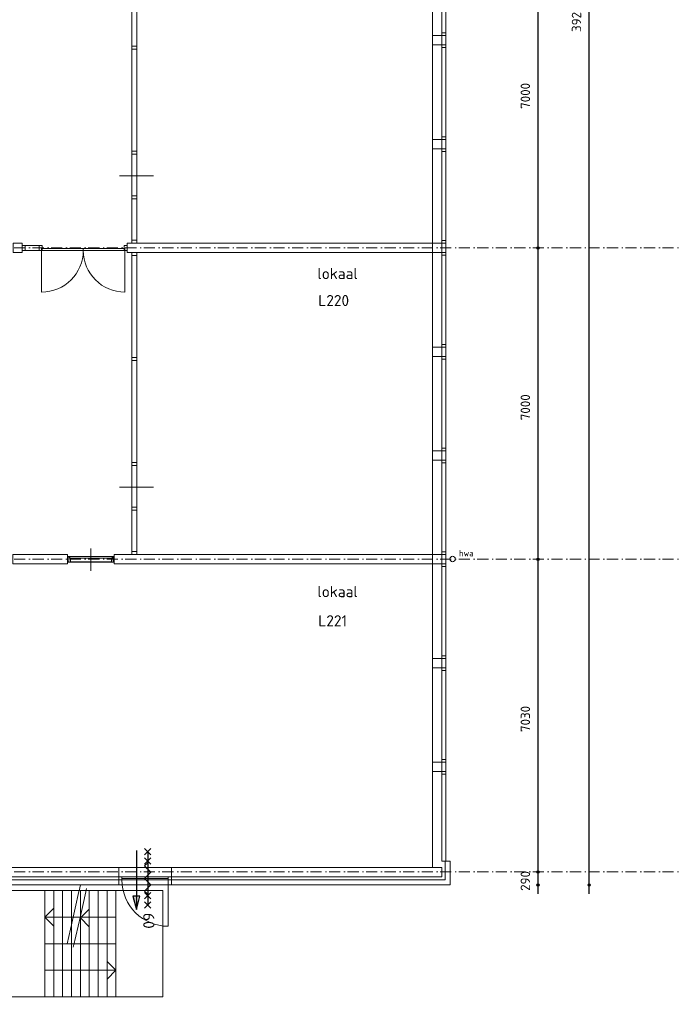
# Model space of a CAD drawing. Header units: millimetres. Extents: x -137512 to 20061, y -42753 to 41926.
# Tile 23 of 29: x -35956 to -21098, y -34721 to -12586. Entities that reach past the tile are written whole.
import ezdxf

# ---------------------------------------------------------------- set-up
doc = ezdxf.new("R2010")
doc.units = ezdxf.units.MM
doc.header["$LTSCALE"] = 100
doc.header["$PDMODE"] = 1
doc.header["$PDSIZE"] = -2
doc.linetypes.add('STYLE_06', pattern=[0.416656, 0.25, -0.083313, 0.027771, -0.055573])
doc.layers.add('AL65_BEVEILIGING', color=1, linetype='Continuous')
doc.layers.add('TXT25', color=2, linetype='Continuous')
doc.layers.add('Dimension', color=7, linetype='Continuous', lineweight=5)
doc.layers.add('None', color=7, linetype='Continuous', lineweight=5)
doc.styles.add('03_100', font='isocpeur.ttf')
doc.styles.add('Tekton Plus Regular', font='isocpeur.ttf')
doc.dimstyles.new('bob', dxfattribs={"dimtxt": 211.459961, "dimasz": 50.074463, "dimexe": 199.999999, "dimexo": 500.000001, "dimgap": 0.5, "dimtad": 1, "dimdec": 0, "dimzin": 15, "dimtxsty": 'Tekton Plus Regular', "dimblk": 'DOT', "dimcen": 0, "dimdle": 2, "dimse1": 1, "dimse2": 1, "dimadec": 0, "dimazin": 0, "dimtfac": 0.8, "dimtdec": 0, "dimtix": 1, "dimtmove": 0, "dimatfit": 0, "dimldrblk": 'DOT', "dimfxl": 1, "dimfrac": 2, "dimtolj": 1, "dimtzin": 15, "dimarcsym": 0})

# ---------------------------------------------------------------- blocks, each defined once
blk = doc.blocks.new('Group-21')
at = {"color": 8, "linetype": 'Continuous', "lineweight": 5}
blk.add_wipeout([(46195.8, -26429), (45195, -26429), (45195, -26299), (46195.8, -26299)], dxfattribs=at).dxf.layer = 'None'
at = {"layer": 'None', "color": 8, "linetype": 'Continuous', "lineweight": 5}
blk.add_lwpolyline([(46195.8, -26429), (45195, -26429), (45195, -26299), (46195.8, -26299)], close=True, dxfattribs=at)
at = {"color": 8, "linetype": 'Continuous', "lineweight": 5}
blk.add_wipeout([(46169.2, -26338), (45221.6, -26338), (45221.6, -26299), (46169.2, -26299)], dxfattribs=at).dxf.layer = 'None'
at = {"layer": 'None', "color": 8, "linetype": 'Continuous', "lineweight": 5}
blk.add_lwpolyline([(46169.2, -26338), (45221.6, -26338), (45221.6, -26299), (46169.2, -26299)], close=True, dxfattribs=at)
at = {"color": 8, "linetype": 'Continuous', "lineweight": 5}
blk.add_wipeout([(46157.6, -26424), (45233.2, -26424), (45233.2, -26338), (46157.6, -26338)], dxfattribs=at).dxf.layer = 'None'
at = {"layer": 'None', "color": 8, "linetype": 'Continuous', "lineweight": 5}
for p, q in [((45195, -26414), (45195, -26314)), ((45692.5, -26125.5), (45692.5, -26625.5)), ((46195.8, -26414), (46195.8, -26314))]:
    blk.add_line(p, q, dxfattribs=at)
for points in [[(45175.4, -26314), (45175.4, -26299), (45215.8, -26299), (45215.8, -26338), (45233.2, -26338), (45233.2, -26429), (45175.4, -26429), (45175.4, -26414)], [(46215.4, -26314), (46215.4, -26299), (46175, -26299), (46175, -26338), (46157.6, -26338), (46157.6, -26429), (46215.4, -26429), (46215.4, -26414)]]:
    blk.add_lwpolyline(points, dxfattribs=at)
blk.add_lwpolyline([(46157.6, -26424), (45233.2, -26424), (45233.2, -26338), (46157.6, -26338)], close=True, dxfattribs=at)
blk = doc.blocks.new('Group-27')
at = {"color": 8, "linetype": 'Continuous', "lineweight": 5}
blk.add_wipeout([(46611.6, -19469.2), (46725.6, -19469.2), (46725.6, -26259), (46611.6, -26259)], dxfattribs=at).dxf.layer = 'None'
at = {"layer": 'None', "color": 8, "linetype": 'Continuous', "lineweight": 5}
blk.add_lwpolyline([(46611.6, -19469.2), (46725.6, -19469.2), (46725.6, -26259), (46611.6, -26259)], close=True, dxfattribs=at)
at = {"color": 8, "linetype": 'Continuous', "lineweight": 5}
for points in [[(46611.6, -19469.2), (46725.6, -19469.2), (46725.6, -19536.2), (46611.6, -19536.2)], [(46611.6, -21830.6), (46725.6, -21830.6), (46725.6, -21897.6), (46611.6, -21897.6)], [(46611.6, -24192), (46725.6, -24192), (46725.6, -24259), (46611.6, -24259)], [(46611.6, -25192), (46725.6, -25192), (46725.6, -25259), (46611.6, -25259)], [(46611.6, -26192), (46725.6, -26192), (46725.6, -26259), (46611.6, -26259)]]:
    blk.add_wipeout(points, dxfattribs=at).dxf.layer = 'None'
at = {"layer": 'None', "color": 8, "linetype": 'Continuous', "lineweight": 5}
for points in [[(46611.6, -19469.2), (46725.6, -19469.2), (46725.6, -19536.2), (46611.6, -19536.2)], [(46611.6, -21830.6), (46725.6, -21830.6), (46725.6, -21897.6), (46611.6, -21897.6)], [(46611.6, -24192), (46725.6, -24192), (46725.6, -24259), (46611.6, -24259)], [(46611.6, -25192), (46725.6, -25192), (46725.6, -25259), (46611.6, -25259)], [(46611.6, -26192), (46725.6, -26192), (46725.6, -26259), (46611.6, -26259)]]:
    blk.add_lwpolyline(points, close=True, dxfattribs=at)
blk = doc.blocks.new('Group-28')
at = {"color": 8, "linetype": 'Continuous', "lineweight": 5}
blk.add_wipeout([(46611.6, -12469.2), (46725.6, -12469.2), (46725.6, -19259), (46611.6, -19259)], dxfattribs=at).dxf.layer = 'None'
at = {"layer": 'None', "color": 8, "linetype": 'Continuous', "lineweight": 5}
blk.add_lwpolyline([(46611.6, -12469.2), (46725.6, -12469.2), (46725.6, -19259), (46611.6, -19259)], close=True, dxfattribs=at)
at = {"color": 8, "linetype": 'Continuous', "lineweight": 5}
for points in [[(46611.6, -12469.2), (46725.6, -12469.2), (46725.6, -12536.2), (46611.6, -12536.2)], [(46611.6, -14830.6), (46725.6, -14830.6), (46725.6, -14897.6), (46611.6, -14897.6)], [(46611.6, -17192), (46725.6, -17192), (46725.6, -17259), (46611.6, -17259)], [(46611.6, -18192), (46725.6, -18192), (46725.6, -18259), (46611.6, -18259)], [(46611.6, -19192), (46725.6, -19192), (46725.6, -19259), (46611.6, -19259)]]:
    blk.add_wipeout(points, dxfattribs=at).dxf.layer = 'None'
at = {"layer": 'None', "color": 8, "linetype": 'Continuous', "lineweight": 5}
for points in [[(46611.6, -12469.2), (46725.6, -12469.2), (46725.6, -12536.2), (46611.6, -12536.2)], [(46611.6, -14830.6), (46725.6, -14830.6), (46725.6, -14897.6), (46611.6, -14897.6)], [(46611.6, -17192), (46725.6, -17192), (46725.6, -17259), (46611.6, -17259)], [(46611.6, -18192), (46725.6, -18192), (46725.6, -18259), (46611.6, -18259)], [(46611.6, -19192), (46725.6, -19192), (46725.6, -19259), (46611.6, -19259)]]:
    blk.add_lwpolyline(points, close=True, dxfattribs=at)
blk = doc.blocks.new('Group-35')
at = {"color": 8, "linetype": 'Continuous', "lineweight": 5}
blk.add_wipeout([(53870, -26317), (53886, -26360), (53867, -26402), (53824, -26418), (53783, -26399), (53766, -26356), (53785, -26314), (53828, -26298)], dxfattribs=at).dxf.layer = 'None'
at = {"layer": 'None', "color": 8, "linetype": 'Continuous', "lineweight": 5}
blk.add_circle((53826, -26358), 60, dxfattribs=at)
at = {"layer": 'None', "color": 8, "insert": (53970, -26157), "char_height": 280.66, "attachment_point": 1, "line_spacing_factor": 0.976858, "style": 'Tekton Plus Regular'}
blk.add_mtext('{\\H0.5024x;\\lhwa}', dxfattribs=at)
blk = doc.blocks.new('Group-38')
at = {"layer": 'None', "color": 8, "linetype": 'Continuous', "lineweight": 5}
for points in [[(43606.3, -33811.7), (44656.3, -33811.7), (44656.3, -36201.7), (43606.3, -36201.7)], [(44656.3, -33811.7), (46256.3, -33811.7), (46256.3, -35006.7), (44656.3, -35006.7)], [(46256.3, -33811.7), (47306.3, -33811.7), (47306.3, -36201.7), (46256.3, -36201.7)], [(44656.3, -35006.7), (46256.3, -35006.7), (46256.3, -36201.7), (44656.3, -36201.7)]]:
    blk.add_lwpolyline(points, close=True, dxfattribs=at)
at = {"color": 8, "linetype": 'Continuous', "lineweight": 5}
blk.add_wipeout([(46056.3, -33811.7), (46256.3, -33811.7), (46256.3, -35006.7), (46056.3, -35006.7)], dxfattribs=at).dxf.layer = 'None'
at = {"layer": 'None', "color": 8, "linetype": 'Continuous', "lineweight": 5}
blk.add_lwpolyline([(46056.3, -33811.7), (46256.3, -33811.7), (46256.3, -35006.7), (46056.3, -35006.7)], close=True, dxfattribs=at)
at = {"color": 8, "linetype": 'Continuous', "lineweight": 5}
blk.add_wipeout([(46056.3, -35006.7), (46256.3, -35006.7), (46256.3, -36201.7), (46056.3, -36201.7)], dxfattribs=at).dxf.layer = 'None'
at = {"layer": 'None', "color": 8, "linetype": 'Continuous', "lineweight": 5}
blk.add_lwpolyline([(46056.3, -35006.7), (46256.3, -35006.7), (46256.3, -36201.7), (46056.3, -36201.7)], close=True, dxfattribs=at)
at = {"color": 8, "linetype": 'Continuous', "lineweight": 5}
blk.add_wipeout([(45856.3, -33811.7), (46056.3, -33811.7), (46056.3, -35006.7), (45856.3, -35006.7)], dxfattribs=at).dxf.layer = 'None'
at = {"layer": 'None', "color": 8, "linetype": 'Continuous', "lineweight": 5}
blk.add_lwpolyline([(45856.3, -33811.7), (46056.3, -33811.7), (46056.3, -35006.7), (45856.3, -35006.7)], close=True, dxfattribs=at)
at = {"color": 8, "linetype": 'Continuous', "lineweight": 5}
blk.add_wipeout([(45856.3, -35006.7), (46056.3, -35006.7), (46056.3, -36201.7), (45856.3, -36201.7)], dxfattribs=at).dxf.layer = 'None'
at = {"layer": 'None', "color": 8, "linetype": 'Continuous', "lineweight": 5}
for q in [(46056.3, -35404.2), (46056.3, -35804.2)]:
    blk.add_line((46256.3, -35604.2), q, dxfattribs=at)
blk.add_lwpolyline([(45856.3, -35006.7), (46056.3, -35006.7), (46056.3, -36201.7), (45856.3, -36201.7)], close=True, dxfattribs=at)
at = {"color": 8, "linetype": 'Continuous', "lineweight": 5}
blk.add_wipeout([(45656.3, -33811.7), (45856.3, -33811.7), (45856.3, -35006.7), (45656.3, -35006.7)], dxfattribs=at).dxf.layer = 'None'
at = {"layer": 'None', "color": 8, "linetype": 'Continuous', "lineweight": 5}
blk.add_lwpolyline([(45656.3, -33811.7), (45856.3, -33811.7), (45856.3, -35006.7), (45656.3, -35006.7)], close=True, dxfattribs=at)
at = {"color": 8, "linetype": 'Continuous', "lineweight": 5}
blk.add_wipeout([(45656.3, -35006.7), (45856.3, -35006.7), (45856.3, -36201.7), (45656.3, -36201.7)], dxfattribs=at).dxf.layer = 'None'
at = {"layer": 'None', "color": 8, "linetype": 'Continuous', "lineweight": 5}
blk.add_lwpolyline([(45656.3, -35006.7), (45856.3, -35006.7), (45856.3, -36201.7), (45656.3, -36201.7)], close=True, dxfattribs=at)
at = {"color": 8, "linetype": 'Continuous', "lineweight": 5}
blk.add_wipeout([(45456.3, -33811.7), (45656.3, -33811.7), (45656.3, -35006.7), (45456.3, -35006.7)], dxfattribs=at).dxf.layer = 'None'
at = {"layer": 'None', "color": 8, "linetype": 'Continuous', "lineweight": 5}
blk.add_lwpolyline([(45456.3, -33811.7), (45656.3, -33811.7), (45656.3, -35006.7), (45456.3, -35006.7)], close=True, dxfattribs=at)
at = {"color": 8, "linetype": 'Continuous', "lineweight": 5}
blk.add_wipeout([(45456.3, -35006.7), (45656.3, -35006.7), (45656.3, -36201.7), (45456.3, -36201.7)], dxfattribs=at).dxf.layer = 'None'
at = {"layer": 'None', "color": 8, "linetype": 'Continuous', "lineweight": 5}
blk.add_lwpolyline([(45456.3, -35006.7), (45656.3, -35006.7), (45656.3, -36201.7), (45456.3, -36201.7)], close=True, dxfattribs=at)
at = {"color": 8, "linetype": 'Continuous', "lineweight": 5}
blk.add_wipeout([(45256.3, -33811.7), (45456.3, -33811.7), (45456.3, -35006.7), (45256.3, -35006.7)], dxfattribs=at).dxf.layer = 'None'
at = {"layer": 'None', "color": 8, "linetype": 'Continuous', "lineweight": 5}
for q in [(45656.3, -34226.7), (45656.3, -34626.7)]:
    blk.add_line((45456.3, -34426.7), q, dxfattribs=at)
blk.add_lwpolyline([(45256.3, -33811.7), (45456.3, -33811.7), (45456.3, -35006.7), (45256.3, -35006.7)], close=True, dxfattribs=at)
at = {"color": 8, "linetype": 'Continuous', "lineweight": 5}
blk.add_wipeout([(45256.3, -35006.7), (45456.3, -35006.7), (45456.3, -36201.7), (45256.3, -36201.7)], dxfattribs=at).dxf.layer = 'None'
at = {"layer": 'None', "color": 8, "linetype": 'Continuous', "lineweight": 5}
blk.add_lwpolyline([(45256.3, -35006.7), (45456.3, -35006.7), (45456.3, -36201.7), (45256.3, -36201.7)], close=True, dxfattribs=at)
at = {"color": 8, "linetype": 'Continuous', "lineweight": 5}
blk.add_wipeout([(45056.3, -33811.7), (45256.3, -33811.7), (45256.3, -35006.7), (45056.3, -35006.7)], dxfattribs=at).dxf.layer = 'None'
at = {"layer": 'None', "color": 8, "linetype": 'Continuous', "lineweight": 5}
blk.add_lwpolyline([(45056.3, -33811.7), (45256.3, -33811.7), (45256.3, -35006.7), (45056.3, -35006.7)], close=True, dxfattribs=at)
at = {"color": 8, "linetype": 'Continuous', "lineweight": 5}
blk.add_wipeout([(45056.3, -35006.7), (45256.3, -35006.7), (45256.3, -36201.7), (45056.3, -36201.7)], dxfattribs=at).dxf.layer = 'None'
at = {"layer": 'None', "color": 8, "linetype": 'Continuous', "lineweight": 5}
blk.add_line((45296.4, -35087.6), (45596.4, -33764.9), dxfattribs=at)
blk.add_lwpolyline([(45056.3, -35006.7), (45256.3, -35006.7), (45256.3, -36201.7), (45056.3, -36201.7)], close=True, dxfattribs=at)
at = {"color": 8, "linetype": 'Continuous', "lineweight": 5}
blk.add_wipeout([(44856.3, -33811.7), (45056.3, -33811.7), (45056.3, -35006.7), (44856.3, -35006.7)], dxfattribs=at).dxf.layer = 'None'
at = {"layer": 'None', "color": 8, "linetype": 'Continuous', "lineweight": 5}
blk.add_lwpolyline([(44856.3, -33811.7), (45056.3, -33811.7), (45056.3, -35006.7), (44856.3, -35006.7)], close=True, dxfattribs=at)
at = {"color": 8, "linetype": 'Continuous', "lineweight": 5}
blk.add_wipeout([(44856.3, -35006.7), (45056.3, -35006.7), (45056.3, -36201.7), (44856.3, -36201.7)], dxfattribs=at).dxf.layer = 'None'
at = {"layer": 'None', "color": 8, "linetype": 'Continuous', "lineweight": 5}
blk.add_line((45156.3, -35006.7), (45456.3, -33684), dxfattribs=at)
blk.add_lwpolyline([(44856.3, -35006.7), (45056.3, -35006.7), (45056.3, -36201.7), (44856.3, -36201.7)], close=True, dxfattribs=at)
at = {"color": 8, "linetype": 'Continuous', "lineweight": 5}
blk.add_wipeout([(44656.3, -33811.7), (44856.3, -33811.7), (44856.3, -35006.7), (44656.3, -35006.7)], dxfattribs=at).dxf.layer = 'None'
at = {"layer": 'None', "color": 8, "linetype": 'Continuous', "lineweight": 5}
for p, q in [((44656.3, -34409.2), (44856.3, -34209.2)), ((46256.3, -34409.2), (44656.3, -34409.2)), ((44656.3, -34409.2), (44856.3, -34609.2))]:
    blk.add_line(p, q, dxfattribs=at)
blk.add_lwpolyline([(44656.3, -33811.7), (44856.3, -33811.7), (44856.3, -35006.7), (44656.3, -35006.7)], close=True, dxfattribs=at)
at = {"color": 8, "linetype": 'Continuous', "lineweight": 5}
blk.add_wipeout([(44656.3, -35006.7), (44856.3, -35006.7), (44856.3, -36201.7), (44656.3, -36201.7)], dxfattribs=at).dxf.layer = 'None'
at = {"layer": 'None', "color": 8, "linetype": 'Continuous', "lineweight": 5}
blk.add_line((44656.3, -35604.2), (46256.3, -35604.2), dxfattribs=at)
blk.add_lwpolyline([(44656.3, -35006.7), (44856.3, -35006.7), (44856.3, -36201.7), (44656.3, -36201.7)], close=True, dxfattribs=at)
blk = doc.blocks.new('*D93')
at = {"layer": 'Dimension', "linetype": 'Continuous', "lineweight": -2}
h = blk.add_hatch(color=0, dxfattribs=at)
edge = h.paths.add_edge_path()
edge.add_arc((-24298, -31746), 25, 0, 360, ccw=False)
h = blk.add_hatch(color=0, dxfattribs=at)
edge = h.paths.add_edge_path()
edge.add_arc((-24298, -32036), 25, 0, 360, ccw=False)
at = {"layer": 'Defpoints', "color": 0, "lineweight": 0}
for p in [(-26278, -31746), (-26278, -32036), (-24298, -32036)]:
    blk.add_point(p, dxfattribs=at)
at = {"layer": 'Dimension', "color": 0, "linetype": 'Continuous', "lineweight": -2}
for p, q in [((-24298, -31746), (-24298, -31546)), ((-24298, -32036), (-24298, -31746)), ((-24298, -32236), (-24298, -32036))]:
    blk.add_line(p, q, dxfattribs=at)
for centre in [(-24298, -31746), (-24298, -32036)]:
    blk.add_circle(centre, 25, dxfattribs=at)
at = {"layer": 'Dimension', "color": 0, "insert": (-24689, -32170), "char_height": 211.5, "attachment_point": 1, "rotation": 90, "line_spacing_factor": 0.976858, "style": 'Tekton Plus Regular'}
blk.add_mtext('290', dxfattribs=at)
blk = doc.blocks.new('_DOT')
at = {"color": 0, "linetype": 'ByBlock', "lineweight": -2}
blk.add_line((-0.5, 0), (-1, 0), dxfattribs=at)
at = {"color": 0, "linetype": 'ByBlock', "lineweight": -2, "const_width": 0.5}
blk.add_lwpolyline([(-0.25, 0, 1), (0.25, 0, 1)], format="xyb", close=True, dxfattribs=at)
blk = doc.blocks.new('*D94')
at = {"layer": 'Dimension', "linetype": 'Continuous', "lineweight": -2}
h = blk.add_hatch(color=0, dxfattribs=at)
edge = h.paths.add_edge_path()
edge.add_arc((-24298, -24716), 25, 0, 360, ccw=False)
h = blk.add_hatch(color=0, dxfattribs=at)
edge = h.paths.add_edge_path()
edge.add_arc((-24298, -31746), 25, 0, 360, ccw=False)
at = {"layer": 'Defpoints', "color": 0, "lineweight": 0}
for p in [(-24398, -24716), (-26278, -31746), (-24298, -31746)]:
    blk.add_point(p, dxfattribs=at)
at = {"layer": 'Dimension', "color": 0, "linetype": 'Continuous', "lineweight": -2}
for p, q in [((-24298, -24716), (-24298, -24516)), ((-24298, -31746), (-24298, -24716)), ((-24298, -31946), (-24298, -31746))]:
    blk.add_line(p, q, dxfattribs=at)
for centre in [(-24298, -24716), (-24298, -31746)]:
    blk.add_circle(centre, 25, dxfattribs=at)
at = {"layer": 'Dimension', "color": 0, "insert": (-24689, -28599), "char_height": 211.5, "attachment_point": 1, "rotation": 90, "line_spacing_factor": 0.976858, "style": 'Tekton Plus Regular'}
blk.add_mtext('7030', dxfattribs=at)
blk = doc.blocks.new('*D95')
at = {"layer": 'Dimension', "linetype": 'Continuous', "lineweight": -2}
h = blk.add_hatch(color=0, dxfattribs=at)
edge = h.paths.add_edge_path()
edge.add_arc((-24298, -17716), 25, 0, 360, ccw=False)
h = blk.add_hatch(color=0, dxfattribs=at)
edge = h.paths.add_edge_path()
edge.add_arc((-24298, -24716), 25, 0, 360, ccw=False)
at = {"layer": 'Defpoints', "color": 0, "lineweight": 0}
for p in [(-24398, -17716), (-24398, -24716), (-24298, -24716)]:
    blk.add_point(p, dxfattribs=at)
at = {"layer": 'Dimension', "color": 0, "linetype": 'Continuous', "lineweight": -2}
for p, q in [((-24298, -17716), (-24298, -17516)), ((-24298, -24716), (-24298, -17716)), ((-24298, -24916), (-24298, -24716))]:
    blk.add_line(p, q, dxfattribs=at)
for centre in [(-24298, -17716), (-24298, -24716)]:
    blk.add_circle(centre, 25, dxfattribs=at)
at = {"layer": 'Dimension', "color": 0, "insert": (-24689, -21590), "char_height": 211.5, "attachment_point": 1, "rotation": 90, "line_spacing_factor": 0.976858, "style": 'Tekton Plus Regular'}
blk.add_mtext('7000', dxfattribs=at)
blk = doc.blocks.new('*D96')
at = {"layer": 'Dimension', "linetype": 'Continuous', "lineweight": -2}
h = blk.add_hatch(color=0, dxfattribs=at)
edge = h.paths.add_edge_path()
edge.add_arc((-24298, -10716), 25, 0, 360, ccw=False)
h = blk.add_hatch(color=0, dxfattribs=at)
edge = h.paths.add_edge_path()
edge.add_arc((-24298, -17716), 25, 0, 360, ccw=False)
at = {"layer": 'Defpoints', "color": 0, "lineweight": 0}
for p in [(-24298, -10716), (-24398, -17716), (-24298, -17716)]:
    blk.add_point(p, dxfattribs=at)
at = {"layer": 'Dimension', "color": 0, "linetype": 'Continuous', "lineweight": -2}
for p, q in [((-24298, -10716), (-24298, -10516)), ((-24298, -17716), (-24298, -10716)), ((-24298, -17916), (-24298, -17716))]:
    blk.add_line(p, q, dxfattribs=at)
for centre in [(-24298, -10716), (-24298, -17716)]:
    blk.add_circle(centre, 25, dxfattribs=at)
at = {"layer": 'Dimension', "color": 0, "insert": (-24689, -14590), "char_height": 211.5, "attachment_point": 1, "rotation": 90, "line_spacing_factor": 0.976858, "style": 'Tekton Plus Regular'}
blk.add_mtext('7000', dxfattribs=at)
blk = doc.blocks.new('*D100')
at = {"layer": 'Dimension', "linetype": 'Continuous', "lineweight": -2}
h = blk.add_hatch(color=0, dxfattribs=at)
edge = h.paths.add_edge_path()
edge.add_arc((-23148, 7219), 25, 0, 360, ccw=False)
h = blk.add_hatch(color=0, dxfattribs=at)
edge = h.paths.add_edge_path()
edge.add_arc((-23148, -32036), 25, 0, 360, ccw=False)
at = {"layer": 'Defpoints', "color": 0, "lineweight": 0}
for p in [(-24298, 7219), (-24298, -32036), (-23148, -32036)]:
    blk.add_point(p, dxfattribs=at)
at = {"layer": 'Dimension', "color": 0, "linetype": 'Continuous', "lineweight": -2}
for p, q in [((-23148, 7219), (-23148, 7419)), ((-23148, -32036), (-23148, 7219)), ((-23148, -32236), (-23148, -32036))]:
    blk.add_line(p, q, dxfattribs=at)
for centre in [(-23148, 7219), (-23148, -32036)]:
    blk.add_circle(centre, 25, dxfattribs=at)
at = {"layer": 'Dimension', "color": 0, "insert": (-23539, -12862), "char_height": 211.5, "attachment_point": 1, "rotation": 90, "line_spacing_factor": 0.976858, "style": 'Tekton Plus Regular'}
blk.add_mtext('39255', dxfattribs=at)
blk = doc.blocks.new('*D172')
at = {"layer": 'Dimension', "linetype": 'Continuous', "lineweight": -2}
h = blk.add_hatch(color=0, dxfattribs=at)
edge = h.paths.add_edge_path()
edge.add_arc((-38198, -34696), 25, 0, 360, ccw=False)
h = blk.add_hatch(color=0, dxfattribs=at)
edge = h.paths.add_edge_path()
edge.add_arc((-36498, -34696), 25, 0, 360, ccw=False)
at = {"layer": 'Defpoints', "color": 0, "lineweight": 0}
for p in [(-38198, -32736), (-36498, -32736), (-36498, -34696)]:
    blk.add_point(p, dxfattribs=at)
at = {"layer": 'Dimension', "color": 0, "linetype": 'Continuous', "lineweight": -2}
for p, q in [((-38198, -34696), (-37998, -34696)), ((-36498, -34696), (-38198, -34696)), ((-36698, -34696), (-36498, -34696))]:
    blk.add_line(p, q, dxfattribs=at)
for centre in [(-38198, -34696), (-36498, -34696)]:
    blk.add_circle(centre, 25, dxfattribs=at)
at = {"layer": 'Dimension', "color": 0, "insert": (-37777, -34208), "char_height": 281.9, "attachment_point": 1, "line_spacing_factor": 0.976858, "style": 'Tekton Plus Regular'}
blk.add_mtext('1700', dxfattribs=at)
blk = doc.blocks.new('60min br.w.')
at = {"layer": 'AL65_BEVEILIGING'}
for p, q in [((-671, 71), (-529, -71)), ((-671, -71), (-529, 71)), ((-600, 0), (600, 0)), ((-461, 71), (-319, -71)), ((-461, -71), (-319, 71)), ((319, -71), (461, 71)), ((319, 71), (461, -71)), ((529, -71), (671, 71)), ((529, 71), (671, -71))]:
    blk.add_line(p, q, dxfattribs=at)
blk.add_lwpolyline([(-351, 0), (-280, -71), (-139, 71), (3, -71), (144, 71), (286, -71), (356, 0)], dxfattribs=at)
at = {"layer": 'AL65_BEVEILIGING', "style": '03_100'}
blk.add_text('60', height=250, dxfattribs=at).set_placement((777, -104))

msp = doc.modelspace()

# ---------------------------------------------------------------- linework, layer by layer
at = {"layer": 'None', "color": 140, "linetype": 'Continuous', "lineweight": 15}
for p, q in [((-35836.2, -17658.8), (-35515.2, -17658.6)), ((-35836.2, -17772.8), (-35515.2, -17772.6)), ((-35465.2, -17772.6), (-35465.2, -18711.1))]:
    msp.add_line(p, q, dxfattribs=at)
for points in [[(-36103.3, -17610.8), (-35903.2, -17610.8), (-35903.2, -17820.8), (-36103.3, -17820.8)], [(-35836.2, -17772.8), (-35903.2, -17772.8), (-35903.2, -17658.8), (-35836.2, -17658.8)], [(-35448.2, -17772.6), (-35515.2, -17772.6), (-35515.2, -17658.6), (-35448.2, -17658.6)], [(-34526.7, -17772.6), (-35465.2, -17772.6), (-35465.2, -17732.6), (-34526.7, -17732.6)]]:
    msp.add_lwpolyline(points, close=True, dxfattribs=at)
msp.add_arc((-35465.2, -17772.6), 938.5, 270, 0, dxfattribs=at)

# ---------------------------------------------------------------- dimensions: what is measured, and where the dimension line sits
at = {"layer": 'Dimension', "color": 8, "linetype": 'Continuous', "lineweight": 5}
for base, p1, p2, picture, middle in [((-23147.7, -32035.6), (-24297.7, 7219.4), (-24297.7, -32035.6), '*D100', (-23147.7, -12408.1)), ((-24297.7, -17715.6), (-24297.7, -10715.6), (-24397.7, -17715.6), '*D96', (-24297.7, -14215.6)), ((-24297.7, -24715.6), (-24397.7, -17715.6), (-24397.7, -24715.6), '*D95', (-24297.7, -21215.6))]:
    dim = msp.add_linear_dim(base=base, p1=p1, p2=p2, angle=90, dimstyle='bob', override={"dimgap": 100, "dimpost": '<>', "dimtxsty": 'Tekton Plus Regular', "dimtmove": 2}, dxfattribs=at)
    dim.commit()
    dim.dimension.update_dxf_attribs({"geometry": picture, "text_midpoint": middle})

# ---------------------------------------------------------------- wipeouts: each hides what was drawn before it
at = {"color": 8, "linetype": 'Continuous', "lineweight": 5}
for points in [[(-26667.7, -12944.2), (-26457.7, -12944.2), (-26457.7, -13154.2), (-26667.7, -13154.2)], [(-26667.7, -15277.5), (-26457.7, -15277.5), (-26457.7, -15487.5), (-26667.7, -15487.5)], [(-26667.7, -17610.8), (-26457.7, -17610.8), (-26457.7, -17820.8), (-26667.7, -17820.8)], [(-26667.7, -19944.1), (-26457.7, -19944.1), (-26457.7, -20154.1), (-26667.7, -20154.1)], [(-26667.7, -22277.4), (-26457.7, -22277.4), (-26457.7, -22487.4), (-26667.7, -22487.4)], [(-36107.7, -24820.7), (-34877.7, -24820.7), (-34877.7, -24610.7), (-36107.7, -24610.7)], [(-26667.7, -26944), (-26457.7, -26944), (-26457.7, -27154), (-26667.7, -27154)], [(-26667.7, -29277.3), (-26457.7, -29277.3), (-26457.7, -29487.3), (-26667.7, -29487.3)], [(-26387.7, -31500.7), (-26277.7, -31500.7), (-26277.7, -31618.3), (-26277.7, -31925.7), (-26277.7, -32035.7), (-26387.7, -32035.7), (-26477.7, -32035.7), (-27053.6, -32035.7), (-36297.7, -32035.7), (-36387.7, -32035.7), (-36397.7, -32035.7), (-36497.7, -32035.7), (-36497.7, -31925.7), (-36497.7, -31618.3), (-36497.7, -31500.7), (-36387.7, -31500.7), (-36387.7, -31925.7), (-36297.7, -31925.7), (-35947.7, -31925.7), (-27053.6, -31925.7), (-26477.7, -31925.7), (-26387.7, -31925.7), (-26387.7, -31618.3)]]:
    msp.add_wipeout(points, dxfattribs=at).dxf.layer = 'None'
at = {"color": 1, "linetype": 'Continuous', "lineweight": 35}
for points in [[(-29260.1, -18620.2), (-28000.7, -18620.2), (-28000.7, -18086.8), (-29260.1, -18086.8)], [(-29260.1, -25770.2), (-28000.7, -25770.2), (-28000.7, -25236.8), (-29260.1, -25236.8)]]:
    msp.add_wipeout(points, dxfattribs=at).dxf.layer = 'None'
at = {"color": 43, "linetype": 'Continuous', "lineweight": 9}
msp.add_wipeout([(-35807, -22929.2), (-33695.5, -22929.2), (-33695.5, -22587.3), (-35807, -22587.3)], dxfattribs=at).dxf.layer = 'None'
at = {"color": 92, "linetype": 'Continuous', "lineweight": 25}
msp.add_wipeout([(-29239.9, -26358), (-28469.3, -26358), (-28469.3, -25905.7), (-29239.9, -25905.7)], dxfattribs=at).dxf.layer = 'None'

# ---------------------------------------------------------------- next in the draw order: linework, layer by layer
at = {"layer": 'None', "color": 8, "linetype": 'Continuous', "lineweight": 5}
for points in [[(-26667.7, -12944.2), (-26457.7, -12944.2), (-26457.7, -13154.2), (-26667.7, -13154.2)], [(-26667.7, -15277.5), (-26457.7, -15277.5), (-26457.7, -15487.5), (-26667.7, -15487.5)], [(-26667.7, -17610.8), (-26457.7, -17610.8), (-26457.7, -17820.8), (-26667.7, -17820.8)], [(-26667.7, -19944.1), (-26457.7, -19944.1), (-26457.7, -20154.1), (-26667.7, -20154.1)], [(-26667.7, -22277.4), (-26457.7, -22277.4), (-26457.7, -22487.4), (-26667.7, -22487.4)], [(-36107.7, -24820.7), (-34877.7, -24820.7), (-34877.7, -24610.7), (-36107.7, -24610.7)], [(-26667.7, -26944), (-26457.7, -26944), (-26457.7, -27154), (-26667.7, -27154)], [(-26667.7, -29277.3), (-26457.7, -29277.3), (-26457.7, -29487.3), (-26667.7, -29487.3)], [(-26387.7, -31500.7), (-26277.7, -31500.7), (-26277.7, -31618.3), (-26277.7, -31925.7), (-26277.7, -32035.7), (-26387.7, -32035.7), (-26477.7, -32035.7), (-27053.6, -32035.7), (-36297.7, -32035.7), (-36387.7, -32035.7), (-36397.7, -32035.7), (-36497.7, -32035.7), (-36497.7, -31925.7), (-36497.7, -31618.3), (-36497.7, -31500.7), (-36387.7, -31500.7), (-36387.7, -31925.7), (-36297.7, -31925.7), (-35947.7, -31925.7), (-27053.6, -31925.7), (-26477.7, -31925.7), (-26387.7, -31925.7), (-26387.7, -31618.3)]]:
    msp.add_lwpolyline(points, close=True, dxfattribs=at)

# ---------------------------------------------------------------- next in the draw order: texts
at = {"layer": 'TXT25', "char_height": 250, "attachment_point": 1, "line_spacing_factor": 0.976858, "style": '03_100'}
for s, insert in [('lokaal ', (-29260.1, -18167.8)), ('lokaal ', (-29260.1, -25317.8)), ('L221', (-29239.9, -25974.4))]:
    msp.add_mtext(s, dxfattribs=dict(at, insert=insert))

# ---------------------------------------------------------------- next in the draw order: wipeouts: each hides what was drawn before it
at = {"color": 92, "linetype": 'Continuous', "lineweight": 25}
msp.add_wipeout([(-29239.9, -19158), (-28335.3, -19158), (-28335.3, -18705.7), (-29239.9, -18705.7)], dxfattribs=at).dxf.layer = 'None'

# ---------------------------------------------------------------- next in the draw order: block references
at = {"layer": 'None', "color": 7}
for name in ['Group-21', 'Group-38']:
    msp.add_blockref(name, (-80046.3, 1648.3), dxfattribs=at)

# ---------------------------------------------------------------- next in the draw order: texts
at = {"layer": 'TXT25', "insert": (-29239.9, -18774.4), "char_height": 250, "attachment_point": 1, "line_spacing_factor": 0.976858, "style": '03_100'}
msp.add_mtext('L220', dxfattribs=at)

# ---------------------------------------------------------------- next in the draw order: wipeouts: each hides what was drawn before it
at = {"color": 8, "linetype": 'Continuous', "lineweight": 5}
msp.add_wipeout([(-26457.7, -31645.7), (-26669, -31645.7), (-36106.4, -31645.7), (-36317.7, -31645.7), (-36317.7, -31855.7), (-36106.4, -31855.7), (-26669, -31855.7), (-26457.7, -31855.7)], dxfattribs=at).dxf.layer = 'None'

# ---------------------------------------------------------------- next in the draw order: hatches: boundary and pattern name
at = {"layer": 'AL65_BEVEILIGING'}
msp.add_hatch(color=256, dxfattribs=at).paths.add_polyline_path([(-33332.2, -32287.7), (-33412.5, -32287.7), (-33332.2, -32587.6)])

# ---------------------------------------------------------------- next in the draw order: linework, layer by layer
msp.add_line((-33332.2, -31263.8), (-33332.2, -32587.6), dxfattribs=at)
msp.add_lwpolyline([(-33332.2, -32587.6), (-33251.8, -32287.7), (-33412.5, -32287.7), (-33332.2, -32587.6)], dxfattribs=at)
at = {"layer": 'None', "color": 8, "linetype": 'STYLE_06', "lineweight": 5, "ltscale": 10}
msp.add_line((-36497.7, -31745.6), (-21097.7, -31745.6), dxfattribs=at)
at = {"layer": 'None', "color": 8, "linetype": 'Continuous', "lineweight": 5}
msp.add_lwpolyline([(-26457.7, -31645.7), (-26669, -31645.7), (-36106.4, -31645.7), (-36317.7, -31645.7), (-36317.7, -31855.7), (-36106.4, -31855.7), (-26669, -31855.7), (-26457.7, -31855.7)], close=True, dxfattribs=at)
at = {"layer": 'None', "color": 43, "linetype": 'Continuous', "lineweight": 9}
msp.add_lwpolyline([(-32545.1, -31645.7), (-33725.1, -31645.7), (-33725.1, -32035.7), (-32545.1, -32035.7)], close=True, dxfattribs=at)

# ---------------------------------------------------------------- next in the draw order: block references
at = {"layer": 'AL65_BEVEILIGING', "rotation": 270}
msp.add_blockref('60min br.w.', (-33074.1, -31890.7), dxfattribs=at)

# ---------------------------------------------------------------- next in the draw order: dimensions: what is measured, and where the dimension line sits
at = {"layer": 'Dimension', "color": 8, "linetype": 'Continuous', "lineweight": 5}
dim = msp.add_linear_dim(base=(-36497.7, -34695.6), p1=(-38197.7, -32735.7), p2=(-36497.7, -32735.7), dimstyle='bob', override={"dimtxt": 281.924414, "dimgap": 100, "dimpost": '<>', "dimtxsty": 'Tekton Plus Regular', "dimtmove": 2}, dxfattribs=at)
dim.commit()
dim.dimension.update_dxf_attribs({"geometry": '*D172', "text_midpoint": (-35647.7, -34695.6)})

# ---------------------------------------------------------------- next in the draw order: wipeouts: each hides what was drawn before it
at = {"color": 8, "linetype": 'Continuous', "lineweight": 5}
msp.add_wipeout([(-33606.9, -24820.7), (-26667.7, -24820.7), (-26667.7, -24610.7), (-32486.7, -24610.7), (-33606.9, -24610.7), (-33830.9, -24610.7), (-33830.9, -24820.7), (-33811.4, -24820.7)], dxfattribs=at).dxf.layer = 'None'

# ---------------------------------------------------------------- next in the draw order: linework, layer by layer
at = {"layer": 'None', "color": 8, "linetype": 'Continuous', "lineweight": 5}
msp.add_lwpolyline([(-33606.9, -24820.7), (-26667.7, -24820.7), (-26667.7, -24610.7), (-32486.7, -24610.7), (-33606.9, -24610.7), (-33830.9, -24610.7), (-33830.9, -24820.7), (-33811.4, -24820.7)], close=True, dxfattribs=at)

# ---------------------------------------------------------------- next in the draw order: wipeouts: each hides what was drawn before it
at = {"color": 43, "linetype": 'Continuous', "lineweight": 9}
for points in [[(-33725.1, -31855.7), (-33655.1, -31855.7), (-33655.1, -31925.7), (-33725.1, -31925.7)], [(-32615.1, -31855.7), (-32545.1, -31855.7), (-32545.1, -31925.7), (-32615.1, -31925.7)]]:
    msp.add_wipeout(points, dxfattribs=at).dxf.layer = 'None'

# ---------------------------------------------------------------- next in the draw order: linework, layer by layer
at = {"layer": 'None', "color": 43, "linetype": 'Continuous', "lineweight": 9}
msp.add_line((-33655.1, -31890.7), (-32615.1, -31890.7), dxfattribs=at)
at = {"layer": 'None', "linetype": 'Continuous', "lineweight": 0}
msp.add_line((-32615.1, -31925.7), (-32615.1, -32965.7), dxfattribs=at)
at = {"layer": 'None', "color": 43, "linetype": 'Continuous', "lineweight": 9}
for points in [[(-33725.1, -31855.7), (-33655.1, -31855.7), (-33655.1, -31925.7), (-33725.1, -31925.7)], [(-32615.1, -31855.7), (-32545.1, -31855.7), (-32545.1, -31925.7), (-32615.1, -31925.7)]]:
    msp.add_lwpolyline(points, close=True, dxfattribs=at)
at = {"layer": 'None', "linetype": 'Continuous', "lineweight": 0}
msp.add_arc((-32615.1, -31925.7), 1040, 180, 270, dxfattribs=at)

# ---------------------------------------------------------------- next in the draw order: wipeouts: each hides what was drawn before it
at = {"color": 8, "linetype": 'Continuous', "lineweight": 5}
msp.add_wipeout([(-26667.7, -24610.7), (-26457.7, -24610.7), (-26457.7, -24820.7), (-26667.7, -24820.7)], dxfattribs=at).dxf.layer = 'None'

# ---------------------------------------------------------------- next in the draw order: linework, layer by layer
at = {"layer": 'None', "color": 8, "linetype": 'Continuous', "lineweight": 5}
msp.add_line((-26667.7, -3787.4), (-26667.7, -31645.7), dxfattribs=at)
msp.add_lwpolyline([(-26667.7, -24610.7), (-26457.7, -24610.7), (-26457.7, -24820.7), (-26667.7, -24820.7)], close=True, dxfattribs=at)

# ---------------------------------------------------------------- next in the draw order: wipeouts: each hides what was drawn before it
at = {"color": 8, "linetype": 'Continuous', "lineweight": 5}
for points in [[(-26457.7, -3787.4), (-26367.7, -3787.4), (-26367.7, -31499), (-26457.7, -31499)], [(-26667.7, -17610.8), (-33538.2, -17610.8), (-33538.2, -17820.8), (-26667.7, -17820.8)]]:
    msp.add_wipeout(points, dxfattribs=at).dxf.layer = 'None'

# ---------------------------------------------------------------- next in the draw order: linework, layer by layer
at = {"layer": 'None', "color": 140, "linetype": 'Continuous', "lineweight": 15}
msp.add_line((-33588.2, -17772.6), (-33588.2, -18711.1), dxfattribs=at)
at = {"layer": 'None', "color": 8, "linetype": 'Continuous', "lineweight": 5}
for points in [[(-26457.7, -3787.4), (-26367.7, -3787.4), (-26367.7, -31499), (-26457.7, -31499)], [(-26667.7, -17610.8), (-33538.2, -17610.8), (-33538.2, -17820.8), (-26667.7, -17820.8)]]:
    msp.add_lwpolyline(points, close=True, dxfattribs=at)
at = {"layer": 'None', "color": 140, "linetype": 'Continuous', "lineweight": 15}
msp.add_lwpolyline([(-34526.7, -17732.6), (-34526.7, -17772.6), (-33588.2, -17772.6), (-33588.2, -17732.6)], close=True, dxfattribs=at)
msp.add_arc((-33588.2, -17772.6), 938.5, 180, 270, dxfattribs=at)

# ---------------------------------------------------------------- next in the draw order: dimensions: what is measured, and where the dimension line sits
at = {"layer": 'Dimension', "color": 8, "linetype": 'Continuous', "lineweight": 5}
dim = msp.add_linear_dim(base=(-24297.7, -32035.6), p1=(-26277.7, -31745.6), p2=(-26277.7, -32035.6), angle=90, dimstyle='bob', override={"dimgap": 100, "dimpost": '<>', "dimtxsty": 'Tekton Plus Regular', "dimtmove": 2}, dxfattribs=at)
dim.commit()
dim.dimension.update_dxf_attribs({"geometry": '*D93', "text_midpoint": (-24297.7, -31890.6)})

# ---------------------------------------------------------------- next in the draw order: block references
at = {"layer": 'None', "color": 7}
for name in ['Group-28', 'Group-27']:
    msp.add_blockref(name, (-80046.3, 1648.3), dxfattribs=at)

# ---------------------------------------------------------------- next in the draw order: wipeouts: each hides what was drawn before it
at = {"color": 8, "linetype": 'Continuous', "lineweight": 5}
for points in [[(-26457.7, -12884.2), (-26367.7, -12884.2), (-26367.7, -12944.2), (-26457.7, -12944.2)], [(-26457.7, -13154.2), (-26367.7, -13154.2), (-26367.7, -13214.2), (-26457.7, -13214.2)], [(-26457.7, -15217.5), (-26367.7, -15217.5), (-26367.7, -15277.5), (-26457.7, -15277.5)], [(-26457.7, -15487.5), (-26367.7, -15487.5), (-26367.7, -15547.5), (-26457.7, -15547.5)], [(-26457.7, -17550.8), (-26367.7, -17550.8), (-26367.7, -17610.8), (-26457.7, -17610.8)], [(-26457.7, -17820.8), (-26367.7, -17820.8), (-26367.7, -17880.8), (-26457.7, -17880.8)], [(-26457.7, -19884.1), (-26367.7, -19884.1), (-26367.7, -19944.1), (-26457.7, -19944.1)], [(-26457.7, -20154.1), (-26367.7, -20154.1), (-26367.7, -20214.1), (-26457.7, -20214.1)], [(-26457.7, -22217.4), (-26367.7, -22217.4), (-26367.7, -22277.4), (-26457.7, -22277.4)], [(-26457.7, -22487.4), (-26367.7, -22487.4), (-26367.7, -22547.4), (-26457.7, -22547.4)], [(-26457.7, -24550.7), (-26367.7, -24550.7), (-26367.7, -24610.7), (-26457.7, -24610.7)], [(-26457.7, -24820.7), (-26367.7, -24820.7), (-26367.7, -24880.7), (-26457.7, -24880.7)], [(-26457.7, -26884), (-26367.7, -26884), (-26367.7, -26944), (-26457.7, -26944)], [(-26457.7, -27154), (-26367.7, -27154), (-26367.7, -27214), (-26457.7, -27214)], [(-26457.7, -29217.3), (-26367.7, -29217.3), (-26367.7, -29277.3), (-26457.7, -29277.3)], [(-26457.7, -29487.3), (-26367.7, -29487.3), (-26367.7, -29547.3), (-26457.7, -29547.3)]]:
    msp.add_wipeout(points, dxfattribs=at).dxf.layer = 'None'

# ---------------------------------------------------------------- next in the draw order: linework, layer by layer
at = {"layer": 'None', "color": 8, "linetype": 'Continuous', "lineweight": 5}
for p, q in [((-33713.8, -16092.6), (-32943.8, -16092.6)), ((-33713.8, -23092.6), (-32943.8, -23092.6))]:
    msp.add_line(p, q, dxfattribs=at)
at = {"layer": 'None', "color": 8, "linetype": 'STYLE_06', "lineweight": 5, "ltscale": 10}
msp.add_line((-36497.7, -17715.6), (-21097.7, -17715.6), dxfattribs=at)
at = {"layer": 'None', "color": 8, "linetype": 'Continuous', "lineweight": 5}
for points in [[(-26457.7, -12884.2), (-26367.7, -12884.2), (-26367.7, -12944.2), (-26457.7, -12944.2)], [(-26457.7, -13154.2), (-26367.7, -13154.2), (-26367.7, -13214.2), (-26457.7, -13214.2)], [(-26457.7, -15217.5), (-26367.7, -15217.5), (-26367.7, -15277.5), (-26457.7, -15277.5)], [(-26457.7, -15487.5), (-26367.7, -15487.5), (-26367.7, -15547.5), (-26457.7, -15547.5)], [(-26457.7, -17550.8), (-26367.7, -17550.8), (-26367.7, -17610.8), (-26457.7, -17610.8)], [(-26457.7, -17820.8), (-26367.7, -17820.8), (-26367.7, -17880.8), (-26457.7, -17880.8)], [(-26457.7, -19884.1), (-26367.7, -19884.1), (-26367.7, -19944.1), (-26457.7, -19944.1)], [(-26457.7, -20154.1), (-26367.7, -20154.1), (-26367.7, -20214.1), (-26457.7, -20214.1)], [(-26457.7, -22217.4), (-26367.7, -22217.4), (-26367.7, -22277.4), (-26457.7, -22277.4)], [(-26457.7, -22487.4), (-26367.7, -22487.4), (-26367.7, -22547.4), (-26457.7, -22547.4)], [(-26457.7, -24550.7), (-26367.7, -24550.7), (-26367.7, -24610.7), (-26457.7, -24610.7)], [(-26457.7, -24820.7), (-26367.7, -24820.7), (-26367.7, -24880.7), (-26457.7, -24880.7)], [(-26457.7, -26884), (-26367.7, -26884), (-26367.7, -26944), (-26457.7, -26944)], [(-26457.7, -27154), (-26367.7, -27154), (-26367.7, -27214), (-26457.7, -27214)], [(-26457.7, -29217.3), (-26367.7, -29217.3), (-26367.7, -29277.3), (-26457.7, -29277.3)], [(-26457.7, -29487.3), (-26367.7, -29487.3), (-26367.7, -29547.3), (-26457.7, -29547.3)]]:
    msp.add_lwpolyline(points, close=True, dxfattribs=at)
at = {"layer": 'None', "color": 140, "linetype": 'Continuous', "lineweight": 15}
msp.add_lwpolyline([(-33605.2, -17658.6), (-33605.2, -17772.6), (-33538.2, -17772.6), (-33538.2, -17658.6)], close=True, dxfattribs=at)

# ---------------------------------------------------------------- next in the draw order: block references
at = {"layer": 'None', "color": 7}
msp.add_blockref('Group-35', (-80046.3, 1648.3), dxfattribs=at)

# ---------------------------------------------------------------- next in the draw order: linework, layer by layer
at = {"layer": 'None', "color": 8, "linetype": 'STYLE_06', "lineweight": 5, "ltscale": 10}
msp.add_line((-36497.7, -24715.6), (-21097.7, -24715.6), dxfattribs=at)

# ---------------------------------------------------------------- next in the draw order: dimensions: what is measured, and where the dimension line sits
at = {"layer": 'Dimension', "color": 8, "linetype": 'Continuous', "lineweight": 5}
dim = msp.add_linear_dim(base=(-24297.7, -31745.6), p1=(-24397.7, -24715.6), p2=(-26277.7, -31745.6), angle=90, dimstyle='bob', override={"dimgap": 100, "dimpost": '<>', "dimtxsty": 'Tekton Plus Regular', "dimtmove": 2}, dxfattribs=at)
dim.commit()
dim.dimension.update_dxf_attribs({"geometry": '*D94', "text_midpoint": (-24297.7, -28230.6)})

doc.saveas('drawing.dxf')
